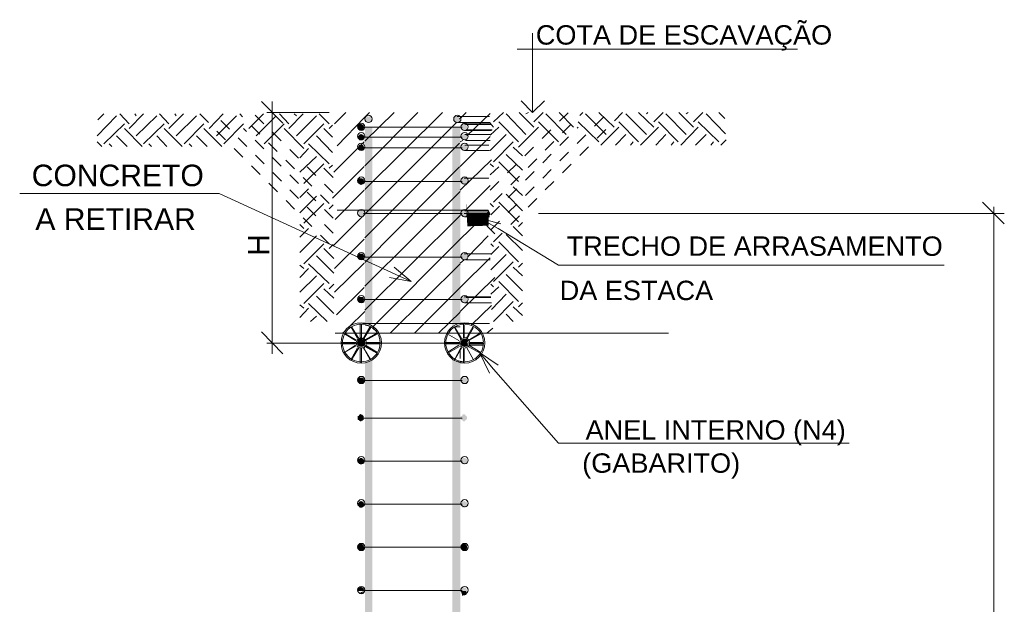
# Model space of a CAD drawing. Header units: millimetres. Extents: x 10 to 1250, y -62 to 528.
# Tile 55 of 256: x 112.36 to 120.41, y 12.92 to 17.7. Entities that reach past the tile are written whole.
import ezdxf

# ---------------------------------------------------------------- set-up
doc = ezdxf.new("R2010")
doc.units = ezdxf.units.MM
doc.header["$LTSCALE"] = 0.05
doc.linetypes.add('PDF_IMPORT', pattern=[1, 0.8, -0.2])
doc.layers.add('PDF_0', color=7, linetype='Continuous')
doc.layers.add('PDF_Text', color=7, linetype='Continuous')
doc.styles.add('PDF Arial', font='arial.ttf')

msp = doc.modelspace()

# ---------------------------------------------------------------- hatches: boundary and pattern name
at = {"layer": 'PDF_0'}
h = msp.add_hatch(color=1, dxfattribs=at)
h.paths.add_polyline_path([(115.2422, 15.7749), (115.2422, 16.7393), (115.2151, 16.7393), (115.2422, 16.7664), (115.2422, 16.8206), (115.1826, 16.8206), (115.1826, 15.2222), (115.1881, 15.2168), (115.2422, 15.2168), (115.2422, 15.7586), (115.2314, 15.7586)])
h.paths.add_polyline_path([(115.1555, 16.1433), (115.1447, 16.1433), (115.1447, 16.1379), (115.1393, 16.1379), (115.123, 16.1216), (115.123, 16.1054), (115.1285, 16.1), (115.1339, 16.1), (115.1339, 16.0945), (115.1393, 16.0891), (115.161, 16.0891), (115.1718, 16.1), (115.1718, 16.1054), (115.1772, 16.1108), (115.1772, 16.1216), (115.1718, 16.1216), (115.1718, 16.1325), (115.1664, 16.1325), (115.161, 16.1379), (115.1555, 16.1379)])
h.paths.add_polyline_path([(116.0224, 15.4119), (116.017, 15.4119), (116.017, 15.4227), (116.0116, 15.4281), (116.0116, 15.4335), (115.9791, 15.4335), (115.9737, 15.4281), (115.9737, 15.4227), (115.9683, 15.4227), (115.9683, 15.4119), (115.9628, 15.4119), (115.9683, 15.4064), (115.9683, 15.401), (115.9737, 15.3956), (115.9737, 15.3902), (115.9791, 15.3902), (115.9899, 15.3848), (116.0008, 15.3848), (116.0062, 15.3902), (116.0116, 15.3902), (116.017, 15.3956), (116.017, 15.4064)])
h.paths.add_polyline_path([(115.9683, 15.7695), (115.9628, 15.7586), (115.9683, 15.7586), (115.9683, 15.7532), (115.9791, 15.7424), (115.9791, 15.737), (116.0062, 15.737), (116.0116, 15.7424), (116.0116, 15.7478), (116.017, 15.7478), (116.017, 15.7586), (116.0224, 15.7586), (116.017, 15.7695), (116.017, 15.7749), (116.0116, 15.7803), (116.0116, 15.7857), (115.9791, 15.7857), (115.9737, 15.7803), (115.9737, 15.7749), (115.9683, 15.7749)])
h.paths.add_polyline_path([(115.9737, 16.1271), (115.9628, 16.1162), (115.9683, 16.1108), (115.9683, 16.1054), (115.9791, 16.0945), (115.9791, 16.0891), (116.2012, 16.0891), (116.1958, 16.0945), (116.1958, 16.1), (116.017, 16.1), (116.017, 16.1108), (116.0224, 16.1162), (116.017, 16.1216), (116.1958, 16.1216), (116.1958, 16.1379), (116.1904, 16.1433), (115.9899, 16.1433), (115.9899, 16.1379), (115.9791, 16.1379), (115.9791, 16.1325), (115.9737, 16.1325)])
h.paths.add_polyline_path([(115.9683, 16.658), (115.9628, 16.6526), (115.9683, 16.6472), (115.9683, 16.6418), (115.9737, 16.6418), (115.9737, 16.6364), (115.9791, 16.6309), (116.0116, 16.6309), (116.0116, 16.6364), (116.017, 16.6418), (116.017, 16.6472), (116.0224, 16.6526), (116.017, 16.658), (116.017, 16.6634), (116.0116, 16.6689), (116.0116, 16.6743), (116.0008, 16.6743), (115.9953, 16.6797), (115.9899, 16.6797), (115.9899, 16.6743), (115.9791, 16.6743), (115.9737, 16.6689), (115.9737, 16.6634), (115.9683, 16.6634)])
h.paths.add_polyline_path([(115.9683, 16.7447), (115.9628, 16.7393), (115.9683, 16.7339), (115.9683, 16.7285), (115.9791, 16.7176), (115.9791, 16.7122), (116.0062, 16.7122), (116.0116, 16.7176), (116.0116, 16.723), (116.017, 16.723), (116.017, 16.7339), (116.0224, 16.7393), (116.017, 16.7447), (116.017, 16.7501), (116.0116, 16.7556), (116.0116, 16.761), (116.0008, 16.761), (115.9953, 16.7664), (115.9899, 16.7664), (115.9899, 16.761), (115.9791, 16.761), (115.9737, 16.7556), (115.9737, 16.7501), (115.9683, 16.7501)])
h.paths.add_polyline_path([(115.9628, 16.8206), (115.8978, 16.8206), (115.8978, 16.6526), (115.9195, 16.6526), (115.8978, 16.6309), (115.8978, 15.1951), (115.9195, 15.206), (115.9357, 15.2114), (115.9574, 15.2168), (115.9628, 15.2222), (115.9628, 15.4119), (115.9628, 15.7586), (115.9628, 16.1162), (115.9628, 16.3763), (115.9628, 16.6526), (115.9628, 16.7393)])
h.paths.add_polyline_path([(116.0008, 16.8477), (115.9899, 16.8477), (115.9791, 16.8422), (115.9737, 16.8368), (115.9737, 16.8314), (115.9683, 16.8314), (115.9683, 16.8206), (115.9628, 16.8206), (115.9683, 16.8152), (115.9683, 16.8097), (115.9737, 16.8043), (115.9737, 16.7989), (115.9791, 16.7989), (115.9899, 16.7935), (116.0008, 16.7935), (116.0062, 16.7989), (116.0116, 16.7989), (116.017, 16.8043), (116.017, 16.8152), (116.0224, 16.8206), (116.017, 16.8206), (116.017, 16.8314), (116.0116, 16.8368), (116.0116, 16.8422), (116.0062, 16.8422)])
h.paths.add_polyline_path([(116.1958, 16.4034), (115.9791, 16.4034), (115.9791, 16.398), (115.9737, 16.398), (115.9737, 16.3925), (115.9683, 16.3871), (115.9628, 16.3763), (115.9683, 16.3763), (115.9683, 16.3709), (115.9791, 16.36), (115.9791, 16.3546), (115.9899, 16.3546), (115.9899, 16.3492), (115.9953, 16.3492), (116.0008, 16.3546), (116.0062, 16.3546), (116.0116, 16.36), (116.0116, 16.3655), (116.017, 16.3655), (116.017, 16.3763), (116.0224, 16.3763), (116.017, 16.3871), (116.017, 16.3925), (116.0116, 16.398), (116.1904, 16.398)])
for points in [[(115.1555, 16.8477), (115.1447, 16.8477), (115.1393, 16.8422), (115.1339, 16.8422), (115.1339, 16.8368), (115.1285, 16.8314), (115.123, 16.8314), (115.123, 16.8097), (115.1339, 16.7989), (115.1393, 16.7989), (115.1447, 16.7935), (115.1555, 16.7935), (115.161, 16.7989), (115.1718, 16.7989), (115.1718, 16.8097), (115.1772, 16.8152), (115.1772, 16.8206), (115.1718, 16.8314), (115.1718, 16.8368), (115.1664, 16.8422), (115.161, 16.8422)], [(115.1555, 16.7664), (115.1447, 16.7664), (115.1447, 16.761), (115.1339, 16.761), (115.1339, 16.7556), (115.1285, 16.7501), (115.123, 16.7501), (115.123, 16.7285), (115.1285, 16.723), (115.1339, 16.723), (115.1339, 16.7176), (115.1393, 16.7122), (115.161, 16.7122), (115.1718, 16.723), (115.1718, 16.7285), (115.1772, 16.7339), (115.1772, 16.7447), (115.1718, 16.7501), (115.1718, 16.7556), (115.1664, 16.761), (115.1555, 16.761)], [(115.1555, 16.6797), (115.1447, 16.6797), (115.1447, 16.6743), (115.1339, 16.6743), (115.1339, 16.6689), (115.1285, 16.6634), (115.123, 16.6634), (115.123, 16.6418), (115.1285, 16.6418), (115.1339, 16.6364), (115.1339, 16.6309), (115.1664, 16.6309), (115.1718, 16.6364), (115.1718, 16.6418), (115.1772, 16.6472), (115.1772, 16.658), (115.1718, 16.6634), (115.1718, 16.6689), (115.1664, 16.6743), (115.1555, 16.6743)], [(115.161, 16.4034), (115.1393, 16.4034), (115.123, 16.3871), (115.123, 16.3709), (115.1285, 16.3655), (115.1339, 16.3655), (115.1339, 16.36), (115.1393, 16.3546), (115.1447, 16.3546), (115.1447, 16.3492), (115.1555, 16.3492), (115.1555, 16.3546), (115.161, 16.3546), (115.1718, 16.3655), (115.1718, 16.3709), (115.1772, 16.3763), (115.1772, 16.3871), (115.1718, 16.3871), (115.1718, 16.398), (115.1664, 16.398)], [(115.1664, 15.7857), (115.1339, 15.7857), (115.1339, 15.7803), (115.1285, 15.7749), (115.123, 15.7749), (115.123, 15.7532), (115.1285, 15.7478), (115.1339, 15.7478), (115.1339, 15.7424), (115.1393, 15.737), (115.161, 15.737), (115.1718, 15.7478), (115.1718, 15.7532), (115.1772, 15.7586), (115.1772, 15.7695), (115.1718, 15.7749), (115.1718, 15.7803)], [(115.1664, 15.4335), (115.1339, 15.4335), (115.1339, 15.4281), (115.1285, 15.4227), (115.123, 15.4227), (115.123, 15.401), (115.1339, 15.3902), (115.1393, 15.3902), (115.1447, 15.3848), (115.1555, 15.3848), (115.161, 15.3902), (115.1718, 15.3902), (115.1718, 15.401), (115.1772, 15.4064), (115.1772, 15.4119), (115.1718, 15.4227), (115.1718, 15.4281)], [(115.1989, 15.2006), (115.1826, 15.206), (115.1826, 15.2006), (115.226, 15.1897), (115.2043, 15.2006)], [(115.2477, 15.1735), (115.2422, 15.1735), (115.2639, 15.1572)], [(115.1718, 15.038), (115.1718, 15.0434), (115.1772, 15.0489), (115.1772, 15.0651), (115.1718, 15.0705), (115.1718, 15.0759), (115.1664, 15.0814), (115.161, 15.0814), (115.1555, 15.0868), (115.1447, 15.0868), (115.1393, 15.0814), (115.1339, 15.0814), (115.1339, 15.0759), (115.1285, 15.0759), (115.123, 15.0705), (115.123, 15.0489), (115.1339, 15.038), (115.1393, 15.038), (115.1447, 15.0326), (115.1555, 15.0326), (115.161, 15.038)], [(115.1935, 15.0868), (115.1826, 15.0868), (115.1826, 15.0814)], [(116.0062, 15.038), (116.017, 15.038), (116.017, 15.0489), (116.0224, 15.0543), (116.0197, 15.057), (116.0224, 15.0597), (116.017, 15.0597), (116.017, 15.0759), (116.0116, 15.0759), (116.0116, 15.0814), (116.0062, 15.0814), (116.0008, 15.0868), (115.9899, 15.0868), (115.9791, 15.0814), (115.9683, 15.0705), (115.9683, 15.0597), (115.9628, 15.0597), (115.9655, 15.057), (115.9628, 15.0543), (115.9683, 15.0489), (115.9737, 15.038), (115.9791, 15.038), (115.9899, 15.0326), (116.0008, 15.0326)], [(115.2477, 14.9947), (115.2422, 14.9947), (115.2802, 14.973)], [(115.1664, 14.7725), (115.1339, 14.7725), (115.1339, 14.7671), (115.1285, 14.7617), (115.123, 14.7617), (115.123, 14.74), (115.1285, 14.7346), (115.1339, 14.7346), (115.1339, 14.7292), (115.1393, 14.7238), (115.161, 14.7238), (115.1718, 14.7346), (115.1718, 14.74), (115.1772, 14.7454), (115.1772, 14.7563), (115.1718, 14.7617), (115.1718, 14.7671)], [(115.1501, 14.4745), (115.1447, 14.4745), (115.1393, 14.4691), (115.1339, 14.4691), (115.1339, 14.4637), (115.1285, 14.4583), (115.123, 14.4583), (115.123, 14.4312), (115.1285, 14.4258), (115.1339, 14.4258), (115.1339, 14.4204), (115.1393, 14.4204), (115.1447, 14.4149), (115.1501, 14.4149), (115.1555, 14.4204), (115.161, 14.4204), (115.1664, 14.4258), (115.1718, 14.4258), (115.1718, 14.4583), (115.161, 14.4691), (115.1555, 14.4691)], [(115.1555, 14.1169), (115.1447, 14.1169), (115.1393, 14.1115), (115.1339, 14.1115), (115.123, 14.1007), (115.123, 14.079), (115.1285, 14.0736), (115.1339, 14.0736), (115.1339, 14.0682), (115.1393, 14.0682), (115.1447, 14.0628), (115.1555, 14.0628), (115.161, 14.0682), (115.1664, 14.0682), (115.1718, 14.0736), (115.1718, 14.079), (115.1772, 14.0844), (115.1772, 14.0953), (115.1718, 14.1007), (115.1718, 14.1115), (115.161, 14.1115)], [(115.1555, 13.7648), (115.1447, 13.7648), (115.1447, 13.7594), (115.1339, 13.7594), (115.1339, 13.7539), (115.1285, 13.7485), (115.123, 13.7485), (115.123, 13.7268), (115.1285, 13.7268), (115.1339, 13.7214), (115.1339, 13.716), (115.1393, 13.7106), (115.161, 13.7106), (115.1718, 13.7214), (115.1718, 13.7268), (115.1772, 13.7323), (115.1772, 13.7431), (115.1718, 13.7485), (115.1718, 13.7539), (115.1664, 13.7594), (115.1555, 13.7594)], [(115.161, 13.4126), (115.1393, 13.4126), (115.1339, 13.4072), (115.1339, 13.4018), (115.1285, 13.4018), (115.123, 13.3963), (115.123, 13.3747), (115.1285, 13.3747), (115.1339, 13.3692), (115.1339, 13.3638), (115.1447, 13.3638), (115.1447, 13.3584), (115.1555, 13.3584), (115.1555, 13.3638), (115.1664, 13.3638), (115.1718, 13.3692), (115.1718, 13.3747), (115.1772, 13.3801), (115.1772, 13.3909), (115.1718, 13.3963), (115.1718, 13.4018)], [(116.0062, 13.4126), (115.9791, 13.4126), (115.9791, 13.4072), (115.9683, 13.3963), (115.9683, 13.3909), (115.9628, 13.3855), (115.9683, 13.3801), (115.9683, 13.3747), (115.9737, 13.3747), (115.9737, 13.3692), (115.9791, 13.3638), (115.9899, 13.3638), (115.9899, 13.3584), (115.9953, 13.3584), (116.0008, 13.3638), (116.0116, 13.3638), (116.0116, 13.3692), (116.017, 13.3747), (116.017, 13.3801), (116.0224, 13.3855), (116.017, 13.3909), (116.017, 13.4018), (116.0116, 13.4018), (116.0116, 13.4072)], [(115.1555, 13.0604), (115.1447, 13.0604), (115.1393, 13.055), (115.1339, 13.055), (115.1339, 13.0496), (115.1285, 13.0496), (115.123, 13.0442), (115.123, 13.0279), (115.1772, 13.0279), (115.1772, 13.0387), (115.1718, 13.0442), (115.1718, 13.0496), (115.1664, 13.055), (115.161, 13.055)], [(115.161, 13.0117), (115.1393, 13.0117), (115.1447, 13.0062), (115.1555, 13.0062)], [(116.0116, 13.0117), (115.9791, 13.0117), (115.9791, 13.0062), (115.9845, 13.0062), (115.9899, 13.0008), (115.9953, 13.0008), (116.0008, 13.0062), (116.0062, 13.0062)]]:
    msp.add_hatch(color=1, dxfattribs=at).paths.add_polyline_path(points)
h = msp.add_hatch(color=1, dxfattribs=at)
h.paths.add_polyline_path([(115.1935, 16.8639), (115.1935, 16.8585), (115.2314, 16.8585), (115.2314, 16.8693), (115.2368, 16.8693), (115.2368, 16.891), (115.2314, 16.8964), (115.2314, 16.9073), (115.1935, 16.9073), (115.1935, 16.9018), (115.1881, 16.8964), (115.1881, 16.891), (115.1826, 16.8856), (115.1826, 16.8802), (115.1881, 16.8693)])
h.paths.add_polyline_path([(115.9466, 16.9073), (115.9141, 16.9073), (115.9141, 16.9018), (115.9087, 16.8964), (115.9087, 16.891), (115.9032, 16.8856), (115.9032, 16.8802), (115.9087, 16.8693), (115.9141, 16.8639), (115.9141, 16.8585), (115.9466, 16.8585), (115.952, 16.8639), (115.952, 16.8693), (115.9574, 16.8693), (115.9574, 16.891), (115.952, 16.8964), (115.952, 16.9018)])
h = msp.add_hatch(color=1, dxfattribs=at)
h.paths.add_polyline_path([(115.1935, 15.0272), (115.1826, 15.0272), (115.2151, 15.0109)])
h.paths.add_polyline_path([(115.1826, 15.0109), (115.1826, 15.0272), (115.1772, 15.0218), (115.1718, 15.0218)])
h = msp.add_hatch(color=1, dxfattribs=at)
h.paths.add_polyline_path([(115.3072, 6.3908), (115.3018, 6.3962), (115.3018, 6.3908), (115.291, 6.3908), (115.2802, 6.3799), (115.2802, 6.3528), (115.2856, 6.3528), (115.291, 6.3474), (115.291, 6.342), (115.3181, 6.342), (115.3235, 6.3474), (115.3235, 6.3528), (115.3289, 6.3582), (115.3289, 6.3745), (115.3235, 6.3799), (115.3235, 6.3908)])
h.paths.add_polyline_path([(115.2314, 7.4256), (115.2043, 7.4256), (115.1935, 7.4148), (115.1935, 7.4094), (115.1881, 7.4039), (115.1881, 7.3931), (115.1935, 7.3877), (115.1935, 7.3823), (115.1989, 7.3768), (115.2043, 7.3768), (115.2151, 7.3714), (115.2206, 7.3768), (115.2314, 7.3768), (115.2368, 7.3823), (115.2368, 7.3877), (115.2422, 7.3877), (115.2422, 7.4094), (115.2314, 7.4202)])
h.paths.add_polyline_path([(115.1935, 7.7778), (115.1772, 7.7778), (115.1772, 7.7724), (115.1718, 7.7724), (115.1555, 7.7561), (115.1555, 7.7453), (115.1718, 7.729), (115.1718, 7.7236), (115.1935, 7.7236), (115.2043, 7.7344), (115.2043, 7.7399), (115.2097, 7.7399), (115.2097, 7.7615), (115.2043, 7.7615), (115.2043, 7.7724), (115.1935, 7.7724)])
h.paths.add_polyline_path([(115.226, 14.908), (115.2043, 14.8971), (115.1826, 14.8917), (115.1826, 12.3398), (115.1772, 12.3398), (115.1718, 12.3452), (115.1718, 12.3506), (115.161, 12.3506), (115.1555, 12.3561), (115.1501, 12.3561), (115.1447, 12.3506), (115.1393, 12.3506), (115.1339, 12.3452), (115.1339, 12.3398), (115.1285, 12.3398), (115.1285, 12.3181), (115.1339, 12.3181), (115.1339, 12.3127), (115.1447, 12.3019), (115.1664, 12.3019), (115.1718, 12.3073), (115.1718, 12.3127), (115.1772, 12.3181), (115.1826, 12.3181), (115.1826, 8.1029), (115.1852, 8.0729), (115.1826, 8.0704), (115.1826, 8.0649), (115.1772, 8.0649), (115.1826, 8.0541), (115.1826, 8.0487), (115.1877, 8.0436), (115.1888, 8.0317), (115.1881, 8.0324), (115.1881, 8.0162), (115.1932, 7.98), (115.1935, 7.9771), (115.1935, 7.9512), (115.1956, 7.9522), (115.273, 7.0535), (115.2693, 7.0572), (115.2693, 7.0626), (115.2639, 7.0626), (115.2639, 7.068), (115.2585, 7.0734), (115.2314, 7.0734), (115.2314, 7.068), (115.2206, 7.0572), (115.2206, 7.0409), (115.226, 7.0355), (115.226, 7.0247), (115.2314, 7.0247), (115.2422, 7.0193), (115.2531, 7.0193), (115.2585, 7.0247), (115.2639, 7.0247), (115.2693, 7.0355), (115.2693, 7.0409), (115.2741, 7.0409), (115.3343, 6.342), (115.2489, 7.9761), (115.2531, 7.9783), (115.2477, 8.0379), (115.2456, 8.0392), (115.245, 8.0504), (115.2477, 8.0487), (115.2477, 8.0812), (115.2434, 8.0812), (115.2422, 8.1029), (115.2422, 10.6819), (115.2477, 10.6819), (115.2422, 10.6873), (115.2422, 14.9188)])
h.paths.add_polyline_path([(115.2856, 6.7213), (115.2693, 6.7213), (115.2639, 6.7158), (115.2585, 6.7158), (115.2531, 6.7104), (115.2531, 6.6779), (115.2585, 6.6779), (115.2693, 6.6671), (115.2856, 6.6671), (115.2964, 6.6779), (115.3018, 6.6779), (115.3018, 6.7104), (115.2964, 6.7158), (115.291, 6.7158)])
h.paths.add_polyline_path([(115.3018, 6.5262), (115.2856, 6.5262), (115.2802, 6.5208), (115.3018, 6.5208)])
h.paths.add_polyline_path([(115.3181, 6.51), (115.2693, 6.51), (115.2639, 6.5045), (115.2639, 6.4937), (115.2693, 6.4883), (115.2693, 6.4829), (115.2747, 6.4829), (115.2802, 6.4774), (115.2802, 6.472), (115.3018, 6.472), (115.3127, 6.4774), (115.3127, 6.4829), (115.3181, 6.4883)])
h.paths.add_polyline_path([(115.2856, 6.4124), (115.2964, 6.4016), (115.3018, 6.4016), (115.3072, 6.407), (115.3127, 6.407), (115.3127, 6.4124), (115.3181, 6.4124), (115.3235, 6.4178), (115.3235, 6.4449), (115.3181, 6.4504), (115.3127, 6.4504), (115.3127, 6.4558), (115.291, 6.4558), (115.2856, 6.4504), (115.2802, 6.4504), (115.2802, 6.4449), (115.2747, 6.4395), (115.2747, 6.4233), (115.2802, 6.4178), (115.2802, 6.4124)])
h = msp.add_hatch(color=1, dxfattribs=at)
h.paths.add_polyline_path([(115.8436, 6.3962), (115.8382, 6.3962), (115.8328, 6.3908), (115.822, 6.3908), (115.822, 6.3853), (115.8111, 6.3745), (115.8111, 6.3582), (115.8165, 6.3528), (115.822, 6.3528), (115.822, 6.3474), (115.8274, 6.342), (115.8491, 6.342), (115.8545, 6.3474), (115.8545, 6.3528), (115.8599, 6.3528), (115.8653, 6.3582), (115.8653, 6.3745), (115.8545, 6.3853), (115.8545, 6.3908), (115.8436, 6.3908)])
h.paths.add_polyline_path([(115.8328, 6.5154), (115.822, 6.5045), (115.822, 6.4937), (115.8274, 6.4883), (115.8274, 6.4829), (115.8328, 6.4829), (115.8328, 6.4774), (115.8382, 6.472), (115.8599, 6.472), (115.8761, 6.4883), (115.8761, 6.51), (115.8707, 6.51), (115.8707, 6.5154), (115.8653, 6.5208), (115.8599, 6.5208), (115.8545, 6.5262), (115.8436, 6.5262), (115.8382, 6.5208), (115.8328, 6.5208)])
h.paths.add_polyline_path([(115.8491, 6.6833), (115.8545, 6.6779), (115.8545, 6.6725), (115.8653, 6.6725), (115.8707, 6.6671), (115.8816, 6.6671), (115.887, 6.6725), (115.8924, 6.6725), (115.8924, 6.6779), (115.8978, 6.6779), (115.8978, 6.6833), (115.9032, 6.6887), (115.9032, 6.6996), (115.8978, 6.705), (115.8978, 6.7104), (115.8924, 6.7158), (115.887, 6.7158), (115.8816, 6.7213), (115.8707, 6.7213), (115.8653, 6.7158), (115.8545, 6.7158), (115.8545, 6.7104), (115.8491, 6.705)])
h.paths.add_polyline_path([(115.9032, 7.4094), (115.9032, 7.3877), (115.9087, 7.3877), (115.9141, 7.3823), (115.9141, 7.3768), (115.9249, 7.3768), (115.9303, 7.3714), (115.9412, 7.3768), (115.9466, 7.3768), (115.952, 7.3823), (115.952, 7.3877), (115.9574, 7.3931), (115.9574, 7.4039), (115.952, 7.4094), (115.952, 7.4148), (115.9412, 7.4256), (115.9195, 7.4256), (115.9141, 7.4202), (115.9141, 7.4148), (115.9087, 7.4148)])
h.paths.add_polyline_path([(115.9412, 7.7669), (115.9412, 7.7615), (115.9357, 7.7561), (115.9357, 7.7453), (115.9412, 7.7399), (115.9412, 7.7344), (115.952, 7.7236), (115.9737, 7.7236), (115.9791, 7.729), (115.9791, 7.7344), (115.9845, 7.7399), (115.9899, 7.7399), (115.9899, 7.7615), (115.9845, 7.7615), (115.9791, 7.7669), (115.9791, 7.7724), (115.9737, 7.7724), (115.9683, 7.7778), (115.952, 7.7778), (115.952, 7.7724), (115.9466, 7.7724)])
h.paths.add_polyline_path([(115.8978, 8.157), (115.8978, 8.1029), (115.8057, 6.342), (115.9628, 8.1029), (115.9628, 12.3181), (115.9791, 12.3019), (116.0008, 12.3019), (116.0116, 12.3127), (116.0116, 12.3452), (116.0062, 12.3506), (115.9953, 12.3506), (115.9899, 12.3561), (115.9791, 12.3506), (115.9737, 12.3506), (115.9628, 12.3398), (115.9628, 13.0279), (116.017, 13.0279), (116.017, 13.0387), (116.0116, 13.0442), (116.0116, 13.0496), (116.0062, 13.055), (115.9791, 13.055), (115.9791, 13.0496), (115.9737, 13.0496), (115.9683, 13.0442), (115.9683, 13.0387), (115.9628, 13.0387), (115.9628, 13.7377), (115.9628, 14.0899), (115.9628, 14.4366), (115.9737, 14.4258), (115.9791, 14.4258), (115.9791, 14.4204), (115.9845, 14.4204), (115.9899, 14.4149), (115.9953, 14.4149), (116.0062, 14.4258), (116.0116, 14.4258), (116.0116, 14.4312), (116.017, 14.4366), (116.017, 14.4529), (115.9953, 14.4745), (115.9899, 14.4745), (115.9845, 14.4691), (115.9791, 14.4691), (115.9791, 14.4637), (115.9737, 14.4583), (115.9683, 14.4583), (115.9628, 14.4529), (115.9628, 14.7509), (115.9628, 14.8917), (115.9412, 14.8971), (115.9195, 14.908), (115.9032, 14.9188), (115.8978, 14.9188), (115.8978, 10.4489), (115.8924, 10.4489), (115.8978, 10.4435), (115.8978, 8.1625), (115.8761, 8.1733), (115.8924, 8.1625)])
h.paths.add_polyline_path([(115.9683, 14.7563), (115.9628, 14.7509), (115.9683, 14.7454), (115.9683, 14.74), (115.9791, 14.7292), (115.9791, 14.7238), (116.0062, 14.7238), (116.0116, 14.7292), (116.0116, 14.7346), (116.017, 14.7346), (116.017, 14.7454), (116.0224, 14.7509), (116.017, 14.7563), (116.017, 14.7617), (116.0116, 14.7671), (116.0116, 14.7725), (115.9791, 14.7725), (115.9737, 14.7671), (115.9737, 14.7617), (115.9683, 14.7617)])
h.paths.add_polyline_path([(115.9683, 13.7431), (115.9628, 13.7377), (115.9683, 13.7323), (115.9683, 13.7268), (115.9737, 13.7268), (115.9737, 13.7214), (115.9791, 13.716), (115.9791, 13.7106), (116.0062, 13.7106), (116.0116, 13.716), (116.0116, 13.7214), (116.017, 13.7268), (116.017, 13.7323), (116.0224, 13.7377), (116.017, 13.7431), (116.017, 13.7485), (116.0116, 13.7539), (116.0116, 13.7594), (116.0008, 13.7594), (115.9953, 13.7648), (115.9899, 13.7648), (115.9899, 13.7594), (115.9791, 13.7594), (115.9737, 13.7539), (115.9737, 13.7485), (115.9683, 13.7485)])
h.paths.add_polyline_path([(116.0008, 14.1169), (115.9899, 14.1169), (115.9791, 14.1115), (115.9737, 14.1115), (115.9737, 14.1061), (115.9683, 14.1007), (115.9683, 14.0953), (115.9628, 14.0899), (115.9683, 14.0844), (115.9683, 14.079), (115.9791, 14.0682), (115.9899, 14.0628), (116.0008, 14.0628), (116.0062, 14.0682), (116.0116, 14.0682), (116.0116, 14.0736), (116.017, 14.0736), (116.017, 14.0844), (116.0224, 14.0899), (116.017, 14.0953), (116.017, 14.1061), (116.0116, 14.1115), (116.0062, 14.1115)])
h.paths.add_polyline_path([(115.9087, 7.0734), (115.887, 7.0734), (115.8816, 7.068), (115.8816, 7.0626), (115.8761, 7.0626), (115.8761, 7.0572), (115.8707, 7.0518), (115.8707, 7.0409), (115.8761, 7.0409), (115.8761, 7.0355), (115.8816, 7.0247), (115.887, 7.0247), (115.8924, 7.0193), (115.9032, 7.0193), (115.9087, 7.0247), (115.9195, 7.0247), (115.9195, 7.0355), (115.9249, 7.0409), (115.9249, 7.0572)])
h.paths.add_polyline_path([(115.8545, 6.4558), (115.8328, 6.4558), (115.8274, 6.4504), (115.822, 6.4504), (115.822, 6.4341), (115.8165, 6.4287), (115.822, 6.4233), (115.822, 6.4124), (115.8274, 6.4124), (115.8328, 6.407), (115.8382, 6.407), (115.8436, 6.4016), (115.8491, 6.407), (115.8545, 6.407), (115.8599, 6.4124), (115.8653, 6.4124), (115.8707, 6.4178), (115.8707, 6.4449), (115.8653, 6.4504), (115.8599, 6.4504)])

# ---------------------------------------------------------------- linework, layer by layer
at = {"layer": 'PDF_0', "color": 1, "lineweight": 0}
for points in [[(116.5534, 17.5899), (116.5534, 16.9398), (116.4613, 17.0373)], [(118.7206, 17.4599), (116.4288, 17.4599)], [(114.5108, 16.8531), (114.3374, 17.0319)], [(114.4241, 17.0319), (114.4241, 14.9676)], [(116.5534, 16.9398), (116.6509, 17.0373)], [(112.9937, 16.7501), (113.1509, 16.9127)], [(112.9991, 16.8802), (113.0479, 16.9289)], [(113.2538, 16.8477), (113.1779, 16.9289)], [(113.2538, 16.8097), (113.373, 16.9289)], [(113.3134, 16.9127), (113.3026, 16.9289)], [(113.3134, 16.7501), (113.4814, 16.9127)], [(113.5789, 16.8477), (113.503, 16.9289)], [(113.5789, 16.8097), (113.6981, 16.9289)], [(113.6385, 16.9127), (113.6276, 16.9289)], [(113.6385, 16.7501), (113.8064, 16.9127)], [(113.9094, 16.8097), (114.0232, 16.9289)], [(113.969, 16.7501), (114.1315, 16.9127)], [(114.2345, 16.8097), (114.3537, 16.9289)], [(114.2941, 16.7501), (114.4566, 16.9127)], [(114.8901, 16.9398), (114.3808, 16.9398)], [(114.5596, 16.8477), (114.4837, 16.9289)], [(114.5596, 16.8097), (114.6788, 16.9289)], [(114.6246, 16.9127), (114.6029, 16.9289)], [(114.6246, 16.7501), (114.7871, 16.9127)], [(114.8901, 16.8477), (114.8088, 16.9289)], [(114.9334, 16.8477), (115.0255, 16.9398)], [(114.9551, 16.6689), (115.1826, 16.9018), (115.2206, 16.9398)], [(115.1826, 16.7068), (115.421, 16.9398)], [(115.1826, 16.5063), (115.6161, 16.9398)], [(115.1826, 16.3113), (115.8165, 16.9398)], [(115.9628, 16.891), (116.0116, 16.9398)], [(116.017, 16.7501), (116.2067, 16.9343)], [(116.2337, 16.8639), (116.315, 16.9398)], [(116.4992, 16.761), (116.3367, 16.9289)], [(116.5642, 16.8206), (116.445, 16.9398)], [(116.4992, 16.9289), (116.5209, 16.9398)], [(116.5642, 16.8639), (116.6401, 16.9398)], [(116.8297, 16.761), (116.6618, 16.9289)], [(116.8893, 16.8206), (116.7701, 16.9398)], [(117.1548, 16.761), (116.9869, 16.9289)], [(117.2198, 16.8206), (117.0952, 16.9398)], [(117.4853, 16.761), (117.3174, 16.9289)], [(117.5449, 16.8206), (117.4203, 16.9398)], [(117.4853, 16.9289), (117.4962, 16.9398)], [(117.5449, 16.8639), (117.6208, 16.9398)], [(117.8104, 16.761), (117.6424, 16.9289)], [(117.87, 16.8206), (117.7508, 16.9398)], [(117.8104, 16.9289), (117.8267, 16.9398)], [(117.87, 16.8639), (117.9459, 16.9398)], [(118.1301, 16.7664), (117.9729, 16.9289)], [(118.1247, 16.891), (118.0759, 16.9398)], [(113.0479, 16.6851), (113.2159, 16.8477)], [(113.373, 16.6851), (113.541, 16.8477)], [(113.7035, 16.6851), (113.866, 16.8477)], [(114.0286, 16.6851), (114.1911, 16.8477)], [(114.3591, 16.6851), (114.5216, 16.8477)], [(114.6842, 16.6851), (114.8467, 16.8477)], [(114.8901, 16.8097), (114.9171, 16.8368)], [(115.1826, 16.1108), (115.9303, 16.8585)], [(116.2012, 16.9073), (115.9357, 16.9073), (116.2012, 16.9073)], [(116.2012, 16.9073), (115.9412, 16.9073), (116.2012, 16.9073)], [(116.2067, 16.8585), (115.9412, 16.8585), (116.2067, 16.8585)], [(116.2067, 16.8585), (115.9466, 16.8585), (116.2067, 16.8585)], [(115.9574, 16.8856), (115.9574, 16.891)], [(116.2121, 16.8477), (115.9953, 16.8477), (116.2121, 16.8477)], [(116.2175, 16.8422), (116.0062, 16.8422), (116.2175, 16.8422)], [(116.2337, 16.8206), (116.2067, 16.8531)], [(116.4396, 16.7014), (116.2771, 16.8639)], [(116.7647, 16.7014), (116.6022, 16.8639)], [(117.0952, 16.7014), (116.9273, 16.8639)], [(117.4203, 16.7014), (117.2578, 16.8639)], [(117.7454, 16.7014), (117.5828, 16.8639)], [(118.0759, 16.7014), (117.9079, 16.8639)], [(113.2375, 16.6634), (113.1509, 16.7501)], [(113.3622, 16.6634), (113.2159, 16.8097)], [(113.5626, 16.6634), (113.4814, 16.7501)], [(113.6872, 16.6634), (113.541, 16.8097)], [(113.8931, 16.6634), (113.8064, 16.7501)], [(114.0123, 16.6634), (113.866, 16.8097)], [(114.6842, 16.6472), (114.5216, 16.8097)], [(114.9171, 16.6147), (114.7871, 16.7501)], [(114.9171, 16.7393), (114.8467, 16.8097)], [(115.1718, 16.8206), (115.9791, 16.8206)], [(116.2175, 16.7935), (116.0008, 16.7935), (116.2175, 16.7935)], [(116.2175, 16.761), (116.0008, 16.761), (116.2175, 16.761)], [(116.2229, 16.7989), (116.0116, 16.7989), (116.2229, 16.7989)], [(116.2067, 16.7556), (116.2771, 16.8206)], [(116.2067, 16.6309), (116.3367, 16.761)], [(116.4396, 16.658), (116.6022, 16.8206)], [(117.1115, 16.6743), (117.2578, 16.8206)], [(117.2307, 16.6743), (117.3174, 16.761)], [(117.4366, 16.6743), (117.5828, 16.8206)], [(117.5612, 16.6743), (117.6424, 16.761)], [(117.7671, 16.6743), (117.9079, 16.8206)], [(117.8863, 16.6743), (117.9729, 16.761)], [(113.0317, 16.6634), (112.9937, 16.7014)], [(113.1129, 16.6634), (113.0913, 16.6851)], [(113.438, 16.6634), (113.4163, 16.6851)], [(113.7685, 16.6634), (113.7468, 16.6851)], [(114.8901, 16.5226), (114.7221, 16.6851)], [(115.1555, 16.6797), (115.1772, 16.7014)], [(115.1718, 16.7393), (115.9791, 16.7393)], [(115.1826, 15.9157), (115.9574, 16.6905)], [(115.9628, 16.5009), (116.2067, 16.7447)], [(115.9628, 16.7014), (115.9845, 16.7122)], [(116.1958, 16.6743), (116.0008, 16.6743), (116.1958, 16.6743)], [(116.2067, 16.7122), (116.0062, 16.7122), (116.2067, 16.7122)], [(116.2337, 16.5388), (116.3963, 16.7014)], [(117.3553, 16.6743), (117.377, 16.7014)], [(117.6858, 16.6743), (117.7075, 16.7014)], [(118.0109, 16.6743), (118.0325, 16.7014)], [(118.0921, 16.6743), (118.1355, 16.7176)], [(114.6517, 16.5713), (114.7221, 16.6472)], [(114.928, 16.4521), (115.123, 16.6472)], [(115.1718, 16.6526), (115.9791, 16.6526)], [(116.2012, 16.6309), (116.0008, 16.6309), (116.2012, 16.6309)], [(116.2012, 16.6309), (116.0062, 16.6309), (116.2012, 16.6309)], [(116.4721, 16.4684), (116.3367, 16.5984)], [(116.4721, 16.5876), (116.3963, 16.658)], [(114.6517, 16.4521), (114.7871, 16.5822)], [(114.6842, 16.36), (114.8467, 16.5226)], [(114.8901, 16.4846), (114.9171, 16.5117)], [(115.9628, 16.3059), (116.2175, 16.5551)], [(116.2337, 16.4955), (116.2067, 16.5226)], [(116.4396, 16.3763), (116.2771, 16.5388)], [(114.9226, 16.4088), (114.8467, 16.4846)], [(114.9171, 16.2408), (115.1772, 16.5009)], [(115.1826, 15.7153), (115.9574, 16.4955)], [(116.2067, 16.4305), (116.2771, 16.4955)], [(115.1718, 16.3763), (115.9791, 16.3763)], [(116.1958, 16.4034), (115.9953, 16.4034), (116.1958, 16.4034)], [(116.1958, 16.4034), (116.0008, 16.4034), (116.1958, 16.4034)], [(115.5619, 15.5582), (115.3994, 15.634), (113.9907, 16.2788), (112.3598, 16.2788)], [(114.6517, 16.2463), (114.7221, 16.3167)], [(114.9388, 16.0675), (115.1772, 16.3059)], [(115.1826, 15.5202), (115.9628, 16.295)], [(116.0008, 16.1379), (116.2067, 16.3438)], [(116.4721, 16.1379), (116.3367, 16.2733)], [(116.4721, 16.2625), (116.3963, 16.3329)], [(114.6517, 16.1216), (114.7871, 16.2571)], [(114.6842, 16.0349), (114.8467, 16.1975)], [(114.8901, 16.1541), (114.9226, 16.1867)], [(116.2337, 16.1704), (116.2067, 16.1975)], [(116.4396, 16.0458), (116.2771, 16.2083)], [(120.4111, 16.0295), (120.2323, 16.2083)], [(116.1904, 16.1433), (114.9551, 16.1433), (116.1904, 16.1433)], [(115.9791, 16.1162), (115.1718, 16.1162), (115.9791, 16.1162)], [(115.1718, 16.1), (115.1772, 16.1054)], [(115.2477, 15.1897), (115.9628, 15.9049), (116.1958, 16.1325)], [(115.9628, 16.1054), (115.9683, 16.1054)], [(115.9953, 16.1162), (116.0224, 16.1162)], [(116.1958, 16.1379), (116.0008, 16.1379), (116.1958, 16.1379)], [(116.1796, 16.1162), (116.1958, 16.1162)], [(116.6022, 16.1162), (120.4111, 16.1162)], [(120.3244, 5.5401), (120.3244, 16.1704)], [(114.6842, 15.9916), (114.6517, 16.0241)], [(114.9226, 15.8507), (115.161, 16.0891)], [(115.1826, 15.3252), (115.9628, 16.1)], [(116.2012, 16.0891), (116.0008, 16.0891), (116.2012, 16.0891)], [(116.2012, 16.0891), (116.0062, 16.0891), (116.2012, 16.0891)], [(116.2446, 15.9483), (116.12, 16.0783), (116.2933, 16.0295)], [(116.12, 16.0783), (116.2717, 15.9916), (116.7647, 15.6936), (119.918, 15.6936)], [(116.4396, 16.0079), (116.4721, 16.0404)], [(114.6517, 15.9212), (114.7221, 15.9916)], [(116.4721, 15.8128), (116.3367, 15.9428)], [(116.4721, 15.932), (116.3963, 16.0079)], [(114.6517, 15.7966), (114.7871, 15.932)], [(114.6842, 15.7044), (114.8467, 15.867)], [(114.8901, 15.8291), (114.9226, 15.8616)], [(114.9334, 15.6665), (115.1772, 15.9049)], [(116.0224, 15.7586), (116.1904, 15.932)], [(116.2337, 15.8453), (116.2121, 15.867)], [(116.4396, 15.7207), (116.2771, 15.8832)], [(114.928, 15.7478), (114.8467, 15.8291)], [(116.2121, 15.7857), (115.9953, 15.7857), (116.2121, 15.7857)], [(116.2121, 15.7857), (116.0008, 15.7857), (116.2121, 15.7857)], [(116.2121, 15.7803), (116.2771, 15.8453)], [(114.8901, 15.5419), (114.7221, 15.7044)], [(114.928, 15.6286), (114.7871, 15.7695)], [(114.9334, 15.4715), (115.1772, 15.7099)], [(115.9791, 15.7586), (115.1718, 15.7586), (115.9791, 15.7586)], [(115.3885, 15.1355), (115.9628, 15.7044)], [(115.589, 15.1355), (115.9628, 15.5094), (116.2067, 15.7532)], [(115.9628, 15.7099), (115.9953, 15.737)], [(116.2067, 15.737), (116.0062, 15.737), (116.2067, 15.737)], [(116.2121, 15.6557), (116.3367, 15.7803)], [(116.2337, 15.5582), (116.3963, 15.7207)], [(116.4396, 15.6774), (116.4721, 15.7099)], [(114.6842, 15.6665), (114.6517, 15.6936)], [(114.6517, 15.5907), (114.7221, 15.6665)], [(115.421, 15.6774), (115.5619, 15.5582), (115.3831, 15.5907)], [(116.4721, 15.6069), (116.3963, 15.6774)], [(114.6517, 15.4715), (114.7871, 15.6069)], [(114.6842, 15.3794), (114.8467, 15.5419)], [(115.9628, 15.3143), (116.2446, 15.5907)], [(116.4396, 15.3956), (116.2771, 15.5582)], [(116.4721, 15.4823), (116.3367, 15.6178)], [(114.928, 15.4227), (114.8467, 15.4986)], [(114.8901, 15.4986), (114.928, 15.5365)], [(114.9497, 15.2873), (115.1772, 15.5094)], [(116.2337, 15.5148), (116.2121, 15.5365)], [(116.2121, 15.4552), (116.2771, 15.5148)], [(114.8738, 15.2331), (114.7221, 15.3794)], [(114.928, 15.2981), (114.7871, 15.439)], [(115.9791, 15.4119), (115.1718, 15.4119), (115.9791, 15.4119)], [(116.2121, 15.4335), (115.9953, 15.4335), (116.2121, 15.4335)], [(116.2175, 15.3848), (116.0008, 15.3848), (116.2175, 15.3848)], [(116.2175, 15.3848), (116.0062, 15.3848), (116.2175, 15.3848)], [(116.2121, 15.4281), (116.0116, 15.4281), (116.2121, 15.4281)], [(116.2175, 15.3306), (116.3367, 15.4552)], [(116.2337, 15.2331), (116.3963, 15.3956)], [(116.4396, 15.3523), (116.4721, 15.3848)], [(114.6842, 15.3414), (114.6517, 15.3685)], [(114.6517, 15.2656), (114.7221, 15.3414)], [(115.0472, 15.1843), (115.1826, 15.3143)], [(115.784, 15.1355), (115.9628, 15.3089)], [(116.0549, 15.206), (116.2175, 15.3631)], [(116.4721, 15.2818), (116.3963, 15.3523)], [(114.7384, 15.2331), (114.7871, 15.2764)], [(116.3963, 15.2331), (116.3367, 15.2927)], [(114.3374, 15.1464), (114.5108, 14.9676)], [(114.9984, 15.1355), (115.0255, 15.1572)], [(115.123, 15.0922), (115.0689, 15.1897)], [(115.1447, 15.2114), (115.1447, 15.0976), (115.1447, 15.206)], [(115.1447, 15.206), (115.1447, 15.206)], [(115.1447, 15.206), (115.1447, 15.206)], [(116.2012, 15.2168), (115.1664, 15.2168), (116.2012, 15.2168)], [(115.1718, 15.0976), (115.226, 15.1951)], [(115.1718, 15.0868), (115.2314, 15.1843)], [(115.9628, 15.1897), (115.9141, 15.1897), (115.9628, 15.1897)], [(115.9141, 15.1897), (115.9737, 15.0922), (115.9141, 15.1897)], [(115.9141, 15.1843), (115.9683, 15.0868), (115.9141, 15.1843)], [(115.9899, 15.206), (115.9899, 15.206)], [(115.9899, 15.206), (115.9899, 15.206)], [(115.9953, 15.206), (115.9953, 15.0976), (115.9953, 15.206)], [(116.0658, 15.1897), (116.0116, 15.0922), (116.0658, 15.1897)], [(116.0712, 15.1843), (116.017, 15.0868), (116.0712, 15.1843)], [(116.1796, 15.1355), (116.2283, 15.1789)], [(114.9388, 15.1355), (117.6641, 15.1355)], [(114.993, 15.0597), (115.1068, 15.0597), (114.993, 15.0597)], [(115.1122, 15.0759), (115.0147, 15.1355), (115.1122, 15.0814)], [(115.0147, 15.1301), (115.1068, 15.0759), (115.0147, 15.1301)], [(115.1826, 15.0759), (115.2802, 15.1355), (115.1826, 15.0814)], [(115.2856, 15.1301), (115.1881, 15.0759), (115.2856, 15.1301)], [(115.3018, 15.0597), (115.1935, 15.0597), (115.3018, 15.0597)], [(115.952, 15.0597), (115.8382, 15.0597)], [(115.8545, 15.1301), (115.952, 15.0759), (115.8545, 15.1301)], [(115.8978, 15.1139), (115.8978, 15.1139)], [(115.9628, 15.0976), (115.9628, 15.0976), (115.9628, 15.0976)], [(115.9628, 15.0976), (115.9628, 15.0976), (115.9628, 15.0976)], [(115.9628, 15.0868), (115.9628, 15.0868)], [(116.0035, 15.0787), (115.9926, 15.0759), (116.0116, 15.0759)], [(116.0116, 15.0976), (115.9953, 15.0976), (116.0116, 15.0976)], [(116.0116, 15.0976), (116.0008, 15.0976), (116.0116, 15.0976)], [(116.1254, 15.1355), (116.0279, 15.0759), (116.1254, 15.1355)], [(116.1308, 15.1301), (116.0333, 15.0759), (116.1308, 15.1301)], [(115.123, 15.0543), (114.3808, 15.0543)], [(114.993, 15.0489), (115.1068, 15.0489), (114.993, 15.0489)], [(115.0147, 14.9784), (115.1068, 15.038), (115.0147, 14.9784)], [(115.1122, 15.0326), (115.0147, 14.9784)], [(115.123, 15.0163), (115.0689, 14.9188)], [(115.0743, 14.9188), (115.1339, 15.0163), (115.0743, 14.9188)], [(115.1447, 14.9026), (115.1447, 15.0163), (115.1447, 14.9026)], [(115.1447, 14.8971), (115.1447, 15.0109), (115.1447, 14.8971)], [(115.1555, 15.0109), (115.1555, 14.8971)], [(115.9791, 15.0543), (115.1718, 15.0543), (115.9791, 15.0543)], [(115.226, 14.9188), (115.1718, 15.0163), (115.226, 14.9188)], [(115.1718, 15.0163), (115.2314, 14.9188)], [(115.1826, 15.0326), (115.2802, 14.9784)], [(115.1826, 15.0272), (115.2802, 14.973)], [(115.1826, 15.0109), (115.1826, 15.0109)], [(115.2856, 14.9784), (115.1881, 15.038), (115.2856, 14.9784)], [(115.3018, 15.0489), (115.1935, 15.0489), (115.3018, 15.0489)], [(115.952, 15.0543), (115.8382, 15.0543)], [(115.8382, 15.0489), (115.952, 15.0489), (115.8382, 15.0489)], [(115.8545, 14.9784), (115.952, 15.038), (115.8545, 14.9784)], [(115.8599, 14.973), (115.9574, 15.0272), (115.8599, 14.973)], [(115.9141, 14.9188), (115.9683, 15.0163), (115.9141, 14.9188)], [(115.9141, 14.9188), (115.9737, 15.0163), (115.9141, 14.9188)], [(115.9628, 14.9947), (115.9628, 14.9947)], [(115.9628, 14.9297), (115.9628, 14.9947), (115.9628, 14.9297)], [(115.9899, 14.8971), (115.9899, 15.0109), (115.9899, 14.8971)], [(115.9899, 14.8971), (115.9899, 15.0109), (115.9899, 14.8971)], [(116.0116, 15.0353), (115.9953, 15.0326), (116.0062, 15.0326)], [(116.0035, 15.0299), (115.9953, 15.0272), (115.9953, 15.0272)], [(115.9953, 14.8971), (115.9953, 15.0109), (115.9953, 14.8971)], [(116.0712, 14.9188), (116.017, 15.0163), (116.0712, 14.9188)], [(116.1254, 14.973), (116.0279, 15.0272), (116.1254, 14.973)], [(116.1471, 15.038), (116.0333, 15.038), (116.1471, 15.038)], [(116.1308, 14.9784), (116.0333, 15.038), (116.1308, 14.9784)], [(116.1471, 15.0489), (116.0387, 15.0489), (116.1471, 15.0489)], [(116.2012, 14.8105), (116.12, 14.9784), (116.2717, 14.8755)], [(116.12, 14.9784), (116.2337, 14.843), (116.7647, 14.2361), (119.1433, 14.2361)], [(115.1555, 14.9026), (115.1555, 14.9026)], [(115.9628, 14.908), (115.9412, 14.908), (115.9628, 14.908)], [(115.9899, 14.9026), (115.9628, 14.9026), (115.9899, 14.9026)], [(115.9953, 14.8971), (115.9953, 14.8971)], [(115.9791, 14.7509), (115.1718, 14.7509), (115.9791, 14.7509)], [(115.1718, 14.0899), (115.9791, 14.0899)], [(115.1718, 13.7377), (115.9791, 13.7377)], [(115.1718, 13.3855), (115.9791, 13.3855)], [(115.1718, 13.0225), (115.1501, 13.0171), (115.1528, 13.0117), (115.1664, 13.0117)], [(115.1718, 13.0333), (115.9791, 13.0333), (115.1718, 13.0333), (115.9791, 13.0333), (115.161, 13.0333)]]:
    msp.add_lwpolyline(points, dxfattribs=at)
at = {"layer": 'PDF_0', "color": 1, "linetype": 'PDF_IMPORT', "lineweight": 0, "ltscale": 1.855721}
msp.add_lwpolyline([(114.8901, 15.867), (113.8335, 16.9289)], dxfattribs=at)
at = {"layer": 'PDF_0', "color": 1, "linetype": 'PDF_IMPORT', "lineweight": 0, "ltscale": 1.526773}
msp.add_lwpolyline([(114.9226, 15.9537), (113.9527, 16.9289)], dxfattribs=at)
at = {"layer": 'PDF_0', "color": 1, "linetype": 'PDF_IMPORT', "lineweight": 0, "ltscale": 1.826035}
for points in [[(114.8901, 16.1975), (114.1586, 16.9289)], [(116.2337, 16.2083), (116.9652, 16.9398)]]:
    msp.add_lwpolyline(points, dxfattribs=at)
at = {"layer": 'PDF_0', "color": 1, "linetype": 'PDF_IMPORT', "lineweight": 0, "ltscale": 1.496549}
msp.add_lwpolyline([(114.9226, 16.2842), (114.2778, 16.9289)], dxfattribs=at)
at = {"layer": 'PDF_0', "color": 1, "linetype": 'PDF_IMPORT', "lineweight": 0, "ltscale": 1.436687}
msp.add_lwpolyline([(116.2067, 16.3059), (116.846, 16.9398)], dxfattribs=at)
at = {"layer": 'PDF_0', "color": 1, "linetype": 'PDF_IMPORT', "lineweight": 0, "ltscale": 1.407075}
msp.add_lwpolyline([(116.2121, 15.9808), (117.1711, 16.9398)], dxfattribs=at)
at = {"layer": 'PDF_0', "color": 1, "linetype": 'PDF_IMPORT', "lineweight": 0, "ltscale": 1.795859}
msp.add_lwpolyline([(116.2337, 15.8832), (117.2903, 16.9398)], dxfattribs=at)
at = {"layer": 'PDF_0', "color": 1, "linetype": 'PDF_IMPORT', "lineweight": 0, "ltscale": 1.616273}
msp.add_lwpolyline([(114.9226, 16.0783), (114.1911, 16.8097)], dxfattribs=at)
at = {"layer": 'PDF_0', "color": 1, "linetype": 'PDF_IMPORT', "lineweight": 0, "ltscale": 1.586624}
msp.add_lwpolyline([(116.2121, 16.1054), (116.9273, 16.8206)], dxfattribs=at)
at = {"layer": 'PDF_0', "color": 1, "lineweight": 0}
for points, const_width in [([(116.1064, 16.1216), (116.1064, 16.1189), (116.1091, 16.1135), (116.1064, 16.1081), (116.1064, 16.1027), (116.017, 16.1)], 0.1788), ([(115.9899, 13.0279), (115.9899, 13.0252), (115.9899, 13.0198), (115.9899, 13.0144), (115.9737, 13.0117)], 0.0433)]:
    msp.add_lwpolyline(points, dxfattribs=dict(at, const_width=const_width))
for points, format in [([(115.1339, 15.0922), (115.0743, 15.1897, 0.120881), (115.0208, 15.137, -0.120881), (115.0728, 15.189)], "xyb"), ([(115.1561, 15.2114, -0.120858), (115.2272, 15.1923, 0.120858), (115.1555, 15.2114), (115.1555, 15.0976), (115.1555, 15.206)], "xyb"), ([(115.2329, 15.189, -0.120881), (115.2849, 15.137, 0.120881), (115.2314, 15.1897), (115.1718, 15.0922), (115.226, 15.1897)], "xyb"), ([(115.1501, 15.0868, 0.0108, 0.0108, 0), (115.1501, 15.0814, 0, 0, 0), (115.1501, 15.0814, 0, 0, 0), (115.1501, 15.0759, 0, 0, 0), (115.1718, 15.0759, 0, 0, 0)], "xyseb"), ([(116.0386, 15.0601, 0.092662), (116.0347, 15.0745, -0.092662), (116.0387, 15.0597), (116.1471, 15.0597)], "xyb"), ([(115.1637, 15.0353, 0, 0, 0), (115.1501, 15.0326, 0.0108, 0.0108, 0), (115.1501, 15.0326, 0, 0, 0), (115.1501, 15.0272, 0, 0, 0)], "xyseb"), ([(115.156, 15.0165, 0.092654), (115.1704, 15.0203, -0.092654), (115.1555, 15.0163), (115.1555, 14.9026, 0.120858), (115.2272, 14.9216, -0.120858), (115.1561, 14.9026)], "xyb"), ([(116.0386, 15.0539, -0.092662), (116.0347, 15.0394, 0.092662), (116.0387, 15.0543), (116.1471, 15.0543)], "xyb")]:
    msp.add_lwpolyline(points, format=format, dxfattribs=at)
for points in [[(115.1496, 15.2114, 0.120858), (115.0785, 15.1923, -0.120858)], [(115.918, 15.189, 0.120881), (115.866, 15.137, -0.120881)], [(115.9948, 15.2114, 0.120858), (115.9237, 15.1923, -0.120858)], [(116.0724, 15.1923, 0.120858), (116.0013, 15.2114, -0.120858)], [(116.1301, 15.137, 0.120881), (116.0781, 15.189, -0.120881)], [(115.0175, 15.1313, 0.120835), (114.9985, 15.0603, -0.120835)], [(115.1162, 15.0745, 0.092662), (115.1123, 15.0601, -0.092662)], [(115.1299, 15.0905, 0.092595), (115.1193, 15.08, -0.092595)], [(115.1497, 15.0975, 0.092654), (115.1353, 15.0936, -0.092654)], [(115.1704, 15.0936, 0.092654), (115.156, 15.0975, -0.092654)], [(115.1864, 15.08, 0.092595), (115.1758, 15.0905, -0.092595)], [(115.1934, 15.0601, 0.092662), (115.1895, 15.0745, -0.092662)], [(115.3072, 15.0603, 0.120835), (115.2882, 15.1313, -0.120835)], [(115.8627, 15.1313, 0.120835), (115.8437, 15.0603, -0.120835)], [(115.9614, 15.0745, 0.092662), (115.9575, 15.0601, -0.092662)], [(115.9751, 15.0905, 0.092595), (115.9645, 15.08, -0.092595)], [(115.9949, 15.0975, 0.092654), (115.9805, 15.0936, -0.092654)], [(116.0156, 15.0936, 0.092654), (116.0012, 15.0975, -0.092654)], [(116.0316, 15.08, 0.092595), (116.021, 15.0905, -0.092595)], [(116.1524, 15.0603, 0.120835), (116.1334, 15.1313, -0.120835)], [(114.9985, 15.0537, 0.120835), (115.0175, 14.9826, -0.120835)], [(115.0208, 14.977, 0.120881), (115.0728, 14.9249, -0.120881)], [(115.1123, 15.0539, 0.092662), (115.1162, 15.0394, -0.092662)], [(115.1193, 15.034, 0.092595), (115.1299, 15.0235, -0.092595)], [(115.1353, 15.0203, 0.092654), (115.1497, 15.0165, -0.092654)], [(115.1758, 15.0235, 0.092595), (115.1864, 15.034, -0.092595)], [(115.1895, 15.0394, 0.092662), (115.1934, 15.0539, -0.092662)], [(115.2329, 14.9249, 0.120881), (115.2849, 14.977, -0.120881)], [(115.2882, 14.9826, 0.120835), (115.3072, 15.0537, -0.120835)], [(115.8437, 15.0537, 0.120835), (115.8627, 14.9826, -0.120835)], [(115.866, 14.977, 0.120881), (115.918, 14.9249, -0.120881)], [(115.9575, 15.0539, 0.092662), (115.9614, 15.0394, -0.092662)], [(115.9645, 15.034, 0.092595), (115.9751, 15.0235, -0.092595)], [(115.9805, 15.0203, 0.092654), (115.9949, 15.0165, -0.092654)], [(116.0012, 15.0165, 0.092654), (116.0156, 15.0203, -0.092654)], [(116.021, 15.0235, 0.092595), (116.0316, 15.034, -0.092595)], [(116.0781, 14.9249, 0.120881), (116.1301, 14.977, -0.120881)], [(116.1334, 14.9826, 0.120835), (116.1524, 15.0537, -0.120835)], [(115.0785, 14.9216, 0.120858), (115.1496, 14.9026, -0.120858)], [(115.9237, 14.9216, 0.120858), (115.9948, 14.9026, -0.120858)], [(116.0013, 14.9026, 0.120858), (116.0724, 14.9216, -0.120858)]]:
    msp.add_lwpolyline(points, format="xyb", close=True, dxfattribs=at)
for points in [[(115.9899, 15.206), (115.9899, 15.0976)], [(115.9628, 15.0976), (115.9628, 15.0976), (115.9628, 15.0976)], [(115.9628, 15.0218), (115.9628, 15.0218), (115.9628, 15.0218)], [(115.9628, 15.0109), (115.9628, 15.0109), (115.9628, 15.0109)], [(115.2422, 14.9188), (115.2422, 14.9188), (115.2422, 14.9188)], [(115.9791, 14.442), (115.1718, 14.442)]]:
    msp.add_lwpolyline(points, close=True, dxfattribs=at)
for centre, radius in [((115.2124, 16.8883), 0.0298), ((115.9385, 16.8883), 0.0298), ((115.1528, 16.8233), 0.0298), ((115.9981, 16.8233), 0.0298), ((115.1528, 16.7474), 0.0298), ((115.9981, 16.7474), 0.0298), ((115.1528, 16.6607), 0.0298), ((115.9981, 16.6607), 0.0298), ((115.1528, 16.3844), 0.0298), ((115.9981, 16.3844), 0.0298), ((115.1528, 16.1189), 0.0298), ((115.9981, 16.1189), 0.0298), ((115.1528, 15.7668), 0.0298), ((115.9981, 15.7668), 0.0298), ((115.1528, 15.4146), 0.0298), ((115.9981, 15.4146), 0.0298), ((115.1528, 15.057), 0.1653), ((115.1528, 15.057), 0.1653), ((115.9981, 15.057), 0.1653), ((115.9981, 15.057), 0.1653), ((115.1528, 15.0624), 0.0298), ((115.1528, 15.0624), 0.0298), ((115.1528, 15.057), 0.0298), ((115.1528, 15.057), 0.0298), ((115.1528, 15.057), 0.0298), ((115.9981, 15.057), 0.0298), ((115.9981, 15.057), 0.0298), ((115.9981, 15.057), 0.0298), ((115.9981, 15.057), 0.0298), ((115.9981, 15.057), 0.0298), ((115.1528, 14.7536), 0.0298), ((115.9981, 14.7536), 0.0298), ((115.1528, 14.098), 0.0298), ((115.9981, 14.098), 0.0298), ((115.1528, 13.7458), 0.0298), ((115.9981, 13.7458), 0.0298), ((115.1528, 13.3882), 0.0298), ((115.9981, 13.3882), 0.0298), ((115.1528, 13.036), 0.0298), ((115.9981, 13.036), 0.0298)]:
    msp.add_circle(centre, radius, dxfattribs=at)
at = {"layer": 'PDF_0', "color": 1}
for points in [[(115.1555, 15.206), (115.1718, 15.206), (115.1718, 15.206)], [(115.1555, 15.206), (115.1555, 15.206), (115.1826, 15.206)], [(115.1555, 15.206), (115.1826, 15.206), (115.1718, 15.206)], [(115.9141, 15.1897), (115.9628, 15.1897), (115.9195, 15.1897)], [(115.1285, 15.0976), (115.1393, 15.0976), (115.1339, 15.0976)], [(115.2477, 15.1139), (115.2422, 15.1139), (115.2422, 15.1139)], [(115.8978, 15.1355), (115.8978, 15.1355), (115.8599, 15.1355)], [(115.8978, 15.1355), (115.8599, 15.1355), (115.8599, 15.1355)], [(115.9628, 15.1193), (115.9628, 15.1139), (115.9628, 15.1139)], [(115.9683, 15.0868), (115.9683, 15.0868), (115.9628, 15.0868)], [(115.9683, 15.0868), (115.9628, 15.0868), (115.9628, 15.0868)], [(115.9628, 15.0868), (115.9628, 15.0868), (115.9683, 15.0868)], [(115.9737, 15.0976), (115.9737, 15.0976), (115.9791, 15.0976)], [(115.9737, 15.0976), (115.9791, 15.0976), (115.9899, 15.0976)], [(115.9953, 15.0976), (116.0116, 15.0976), (116.0008, 15.0976)], [(116.0116, 15.0976), (116.0008, 15.0976), (116.0008, 15.0976)], [(116.0441, 15.1355), (116.0441, 15.1355), (116.12, 15.1355)], [(116.0441, 15.1355), (116.12, 15.1355), (116.1254, 15.1355)], [(115.1068, 15.0272), (115.123, 15.0272), (115.1014, 15.0272)], [(115.1122, 15.0272), (115.1176, 15.0272), (115.1068, 15.0272)], [(115.1176, 15.0272), (115.1068, 15.0272), (115.123, 15.0272)], [(116.0279, 15.0272), (116.0333, 15.0272), (116.0224, 15.0272)], [(116.0333, 15.0272), (116.0224, 15.0272), (116.0387, 15.0272)], [(116.0224, 15.0272), (116.0387, 15.0272), (116.0387, 15.0272)], [(116.0333, 15.038), (116.1471, 15.038), (116.1471, 15.038)], [(115.1555, 14.908), (115.1555, 14.9026), (115.1555, 14.9026)], [(115.9628, 14.9026), (115.9899, 14.9026), (115.9899, 14.9026)], [(115.9953, 14.9026), (115.9953, 14.8971), (115.9953, 14.8971)]]:
    msp.add_solid(points, dxfattribs=at)

# ---------------------------------------------------------------- texts
at = {"layer": 'PDF_Text', "color": 1, "attachment_point": 7, "style": 'PDF Arial'}
for s, insert, char_height in [('COTA DE ESCAVAÇÃO', (116.5805, 17.4476), 0.158467), ('CONCRETO', (112.4581, 16.3362), 0.17607), ('A RETIRAR', (112.488, 15.9815), 0.17607), ('TRECHO DE ARRASAMENTO', (116.8329, 15.767), 0.158467), ('DA ESTACA', (116.7756, 15.4049), 0.15847), ('ANEL INTERNO (N4)', (116.9869, 14.2184), 0.158467), ('(GABARITO)', (116.9598, 13.9475), 0.15847)]:
    msp.add_mtext(s, dxfattribs=dict(at, insert=insert, char_height=char_height))
at = {"layer": 'PDF_Text', "color": 1, "insert": (114.4024, 15.7695), "char_height": 0.1761, "attachment_point": 7, "rotation": 90, "style": 'PDF Arial'}
msp.add_mtext('H', dxfattribs=at)

doc.saveas('drawing.dxf')
